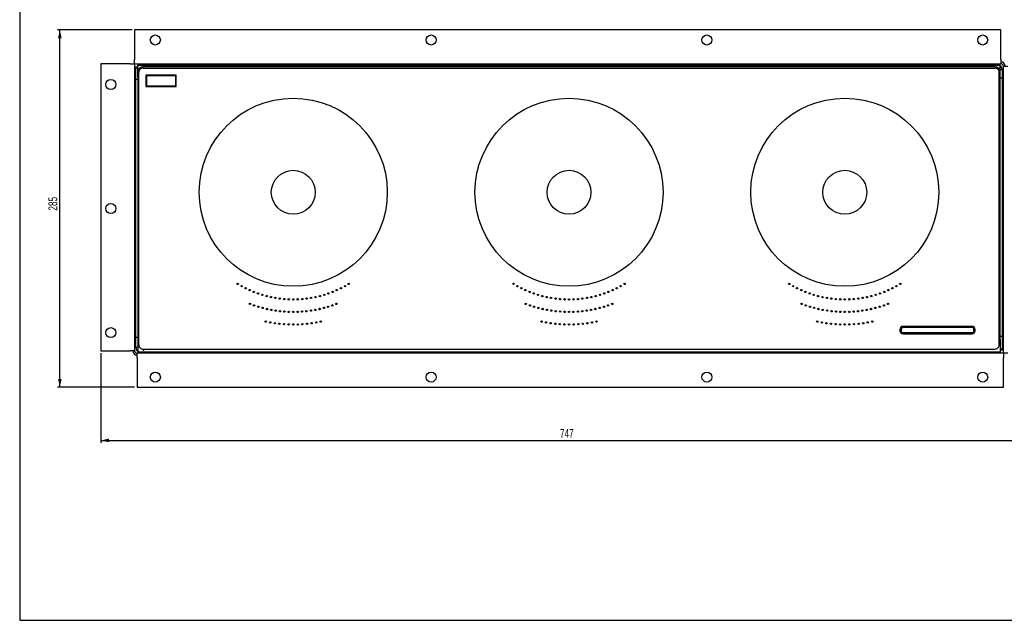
# Model space of a CAD drawing. Extents: x 10 to 1190, y 10 to 830.
# Tile 1 of 3: x 10 to 795, y 10 to 489. Entities that reach past the tile are written whole.
import ezdxf
from ezdxf.enums import TextEntityAlignment as Align

# ---------------------------------------------------------------- set-up
doc = ezdxf.new("R2010")
doc.units = 0
doc.header["$LTSCALE"] = 2
doc.header["$PDSIZE"] = -1
doc.linetypes.add('CENTERX2', pattern=[20.32, 12.7, -2.54, 2.54, -2.54])
doc.layers.get('0').update_dxf_attribs({"linetype": 'CONTINUOUS'})
doc.layers.add('LAYER1', color=2, linetype='CONTINUOUS')
doc.layers.add('LAYER2', color=3, linetype='CENTERX2')
doc.dimstyles.new('SLDDIMSTYLE0', dxfattribs={"dimtxt": 7, "dimasz": 6.604, "dimexe": 0, "dimexo": 0.0625, "dimgap": 1.75, "dimtad": 1, "dimlfac": 0.666667, "dimrnd": 1e-09, "dimzin": 12, "dimsah": 1, "dimcen": 0.09, "dimazin": 3, "dimtfac": 1, "dimtofl": 0, "dimtmove": 0, "dimatfit": 3})

# ---------------------------------------------------------------- blocks, each defined once
blk = doc.blocks.new('_D')
at = {"layer": 'LAYER2', "color": 3, "linetype": 'CONTINUOUS'}
for p, q in [((74.3, 223.05), (74.3, 151.52)), ((821.3, 221.05), (821.3, 151.52)), ((74.3, 153.52), (821.3, 153.52))]:
    blk.add_line(p, q, dxfattribs=at)
for points in [[(74.3, 153.52), (80.91, 152.08), (80.91, 154.96)], [(821.3, 153.52), (814.7, 154.96), (814.7, 152.08)]]:
    blk.add_solid(points, dxfattribs=at)
at = {"layer": 'LAYER2', "color": 3, "linetype": 'CONTINUOUS', "width": 0.7}
blk.add_text('747', height=7, dxfattribs=at).set_placement((440.58, 153.52, -42.52), align=Align.BOTTOM_LEFT)
blk = doc.blocks.new('_D_1')
at = {"layer": 'LAYER2', "color": 3, "linetype": 'CONTINUOUS'}
for p, q in [((99.3, 481.05), (39.63, 481.05)), ((41.63, 196.05), (41.63, 481.05)), ((101.3, 196.05), (39.63, 196.05))]:
    blk.add_line(p, q, dxfattribs=at)
for points in [[(41.63, 481.05), (40.19, 474.44), (43.07, 474.44)], [(41.63, 196.05), (43.07, 202.65), (40.19, 202.65)]]:
    blk.add_solid(points, dxfattribs=at)
at = {"layer": 'LAYER2', "color": 3, "linetype": 'CONTINUOUS', "width": 0.7}
blk.add_text('285', height=7, rotation=90, dxfattribs=at).set_placement((41.63, 336.89, -42.52), align=Align.BOTTOM_LEFT)

msp = doc.modelspace()

# ---------------------------------------------------------------- linework, layer by layer
at = {"color": 7, "linetype": 'CONTINUOUS'}
for p, q in [((9.598, 829.997), (9.6, 9.997)), ((9.6, 9.997), (1189.6, 10))]:
    msp.add_line(p, q, dxfattribs=at)
at = {"color": 179, "linetype": 'CONTINUOUS'}
msp.add_point((108.34, 225.548), dxfattribs=at)
at = {"layer": 'LAYER1', "color": 2, "linetype": 'CONTINUOUS'}
for p, q in [((101.305, 481.048), (101.305, 457.548)), ((792.305, 481.048), (101.305, 481.048)), ((792.305, 457.548), (792.305, 481.048)), ((101.305, 454.048), (101.305, 457.548)), ((792.305, 457.548), (792.305, 454.048)), ((97.805, 454.048), (74.305, 454.048)), ((74.305, 454.048), (74.305, 225.048)), ((97.805, 454.048), (101.305, 454.048)), ((101.305, 454.048), (792.305, 454.048)), ((101.305, 454.048), (101.305, 225.048)), ((102.305, 441.548), (102.305, 451.548)), ((102.305, 451.548), (103.805, 451.548)), ((103.805, 443.048), (103.805, 453.048)), ((103.805, 453.048), (791.805, 453.048)), ((787.805, 451.548), (107.805, 451.548)), ((108.048, 450.658), (787.562, 450.658)), ((333.805, 454.048), (333.805, 453.048)), ((341.805, 453.048), (341.805, 454.048)), ((553.805, 454.048), (553.805, 453.048)), ((561.805, 453.048), (561.805, 454.048)), ((791.805, 443.048), (791.805, 453.048)), ((791.805, 449.548), (793.305, 449.548)), ((793.305, 449.548), (793.305, 442.798)), ((794.305, 223.048), (794.305, 452.048)), ((794.305, 452.048), (797.805, 452.048)), ((102.305, 235.548), (102.305, 441.548)), ((103.805, 441.548), (102.305, 441.548)), ((103.805, 447.548), (103.805, 234.048)), ((104.695, 229.791), (104.695, 447.305)), ((134.555, 445.048), (110.305, 445.048)), ((110.305, 445.048), (110.305, 436.048)), ((134.055, 444.548), (110.805, 444.548)), ((110.805, 444.548), (110.805, 436.548)), ((134.055, 436.548), (134.055, 444.548)), ((134.555, 436.048), (134.555, 445.048)), ((790.915, 229.791), (790.915, 447.305)), ((791.805, 234.048), (791.805, 447.548)), ((791.805, 442.798), (793.305, 442.798)), ((793.305, 442.798), (793.305, 236.798)), ((110.305, 436.048), (134.555, 436.048)), ((110.805, 436.548), (134.055, 436.548)), ((102.305, 412.048), (101.305, 412.048)), ((794.305, 412.048), (793.305, 412.048)), ((101.305, 404.048), (102.305, 404.048)), ((793.305, 404.048), (794.305, 404.048)), ((102.305, 273.048), (101.305, 273.048)), ((794.305, 273.048), (793.305, 273.048)), ((101.305, 265.048), (102.305, 265.048)), ((793.305, 265.048), (794.305, 265.048)), ((769.305, 244.548), (714.305, 244.548)), ((769.305, 243.548), (714.305, 243.548)), ((711.805, 242.048), (711.805, 241.048)), ((712.805, 242.048), (712.805, 241.048)), ((714.305, 239.548), (769.305, 239.548)), ((714.305, 238.548), (769.305, 238.548)), ((770.805, 241.048), (770.805, 242.048)), ((771.805, 241.048), (771.805, 242.048)), ((791.805, 236.798), (793.305, 236.798)), ((793.305, 236.798), (793.305, 225.548)), ((102.305, 227.548), (102.305, 235.548)), ((103.805, 235.548), (102.305, 235.548)), ((103.813, 234.048), (103.805, 234.048)), ((103.805, 234.048), (103.805, 224.048)), ((791.805, 234.048), (791.797, 234.048)), ((791.805, 234.048), (791.805, 224.048)), ((74.305, 225.048), (97.805, 225.048)), ((101.305, 225.048), (97.805, 225.048)), ((103.805, 227.548), (102.305, 227.548)), ((103.305, 219.548), (103.305, 223.048)), ((794.305, 223.048), (103.305, 223.048)), ((791.805, 224.048), (103.805, 224.048)), ((108.048, 226.438), (787.562, 226.438)), ((333.805, 224.048), (333.805, 223.048)), ((341.805, 223.048), (341.805, 224.048)), ((553.805, 224.048), (553.805, 223.048)), ((561.805, 223.048), (561.805, 224.048)), ((793.305, 225.548), (791.805, 225.548)), ((797.805, 223.048), (794.305, 223.048)), ((794.305, 223.048), (794.305, 219.548)), ((103.305, 219.548), (103.305, 196.048)), ((794.305, 196.048), (794.305, 219.548)), ((103.305, 196.048), (794.305, 196.048))]:
    msp.add_line(p, q, dxfattribs=at)
for centre, radius in [((117.805, 473.048), 4), ((337.805, 473.048), 4), ((557.805, 473.048), 4), ((777.805, 473.048), 4), ((82.305, 437.548), 4), ((227.805, 351.548), 75), ((447.805, 351.548), 75), ((667.805, 351.548), 75), ((227.805, 351.548), 17.5), ((447.805, 351.548), 17.5), ((667.805, 351.548), 17.5), ((82.305, 338.548), 4), ((183.514, 278.414), 0.55), ((186.615, 276.624), 0.55), ((189.789, 274.965), 0.55), ((265.821, 274.965), 0.55), ((268.995, 276.624), 0.55), ((272.096, 278.414), 0.55), ((403.514, 278.414), 0.55), ((406.615, 276.624), 0.55), ((409.789, 274.965), 0.55), ((485.821, 274.965), 0.55), ((488.995, 276.624), 0.55), ((492.096, 278.414), 0.55), ((623.514, 278.414), 0.55), ((626.615, 276.624), 0.55), ((629.789, 274.965), 0.55), ((705.821, 274.965), 0.55), ((708.995, 276.624), 0.55), ((712.096, 278.414), 0.55), ((193.029, 273.44), 0.55), ((196.33, 272.052), 0.55), ((199.687, 270.804), 0.55), ((203.093, 269.697), 0.55), ((206.542, 268.734), 0.55), ((210.028, 267.916), 0.55), ((213.546, 267.245), 0.55), ((217.089, 266.722), 0.55), ((238.521, 266.722), 0.55), ((242.064, 267.245), 0.55), ((245.581, 267.916), 0.55), ((249.068, 268.734), 0.55), ((252.517, 269.697), 0.55), ((255.923, 270.804), 0.55), ((259.28, 272.052), 0.55), ((262.581, 273.44), 0.55), ((413.029, 273.44), 0.55), ((416.33, 272.052), 0.55), ((419.687, 270.804), 0.55), ((423.093, 269.697), 0.55), ((426.542, 268.734), 0.55), ((430.028, 267.916), 0.55), ((433.546, 267.245), 0.55), ((437.089, 266.722), 0.55), ((458.521, 266.722), 0.55), ((462.064, 267.245), 0.55), ((465.581, 267.916), 0.55), ((469.068, 268.734), 0.55), ((472.517, 269.697), 0.55), ((475.923, 270.804), 0.55), ((479.28, 272.052), 0.55), ((482.581, 273.44), 0.55), ((633.029, 273.44), 0.55), ((636.33, 272.052), 0.55), ((639.687, 270.804), 0.55), ((643.093, 269.697), 0.55), ((646.542, 268.734), 0.55), ((650.028, 267.916), 0.55), ((653.546, 267.245), 0.55), ((657.089, 266.722), 0.55), ((678.521, 266.722), 0.55), ((682.064, 267.245), 0.55), ((685.581, 267.916), 0.55), ((689.068, 268.734), 0.55), ((692.517, 269.697), 0.55), ((695.923, 270.804), 0.55), ((699.28, 272.052), 0.55), ((702.581, 273.44), 0.55), ((193.306, 262.497), 0.55), ((196.62, 261.283), 0.55), ((199.977, 260.192), 0.55), ((203.372, 259.226), 0.55), ((220.65, 266.348), 0.55), ((224.225, 266.123), 0.55), ((227.805, 266.048), 0.55), ((231.385, 266.123), 0.55), ((234.959, 266.348), 0.55), ((252.238, 259.226), 0.55), ((255.633, 260.192), 0.55), ((258.989, 261.283), 0.55), ((262.303, 262.497), 0.55), ((413.306, 262.497), 0.55), ((416.62, 261.283), 0.55), ((419.977, 260.192), 0.55), ((423.372, 259.226), 0.55), ((440.65, 266.348), 0.55), ((444.225, 266.123), 0.55), ((447.805, 266.048), 0.55), ((451.385, 266.123), 0.55), ((454.959, 266.348), 0.55), ((472.238, 259.226), 0.55), ((475.633, 260.192), 0.55), ((478.989, 261.283), 0.55), ((482.303, 262.497), 0.55), ((633.306, 262.497), 0.55), ((636.62, 261.283), 0.55), ((639.977, 260.192), 0.55), ((643.372, 259.226), 0.55), ((660.65, 266.348), 0.55), ((664.225, 266.123), 0.55), ((667.805, 266.048), 0.55), ((671.385, 266.123), 0.55), ((674.959, 266.348), 0.55), ((692.238, 259.226), 0.55), ((695.633, 260.192), 0.55), ((698.989, 261.283), 0.55), ((702.303, 262.497), 0.55), ((206.8, 258.387), 0.55), ((210.257, 257.674), 0.55), ((213.738, 257.09), 0.55), ((217.238, 256.634), 0.55), ((220.752, 256.309), 0.55), ((224.276, 256.113), 0.55), ((227.805, 256.048), 0.55), ((231.334, 256.113), 0.55), ((234.858, 256.309), 0.55), ((238.372, 256.634), 0.55), ((241.872, 257.09), 0.55), ((245.353, 257.674), 0.55), ((248.81, 258.387), 0.55), ((426.8, 258.387), 0.55), ((430.257, 257.674), 0.55), ((433.738, 257.09), 0.55), ((437.238, 256.634), 0.55), ((440.752, 256.309), 0.55), ((444.276, 256.113), 0.55), ((447.805, 256.048), 0.55), ((451.334, 256.113), 0.55), ((454.858, 256.309), 0.55), ((458.372, 256.634), 0.55), ((461.872, 257.09), 0.55), ((465.353, 257.674), 0.55), ((468.81, 258.387), 0.55), ((646.8, 258.387), 0.55), ((650.257, 257.674), 0.55), ((653.738, 257.09), 0.55), ((657.238, 256.634), 0.55), ((660.752, 256.309), 0.55), ((664.276, 256.113), 0.55), ((667.805, 256.048), 0.55), ((671.334, 256.113), 0.55), ((674.858, 256.309), 0.55), ((678.372, 256.634), 0.55), ((681.872, 257.09), 0.55), ((685.353, 257.674), 0.55), ((688.81, 258.387), 0.55), ((82.305, 239.548), 4), ((205.87, 248.353), 0.55), ((209.485, 247.651), 0.55), ((213.122, 247.075), 0.55), ((216.777, 246.626), 0.55), ((220.446, 246.305), 0.55), ((224.123, 246.112), 0.55), ((227.805, 246.048), 0.55), ((231.487, 246.112), 0.55), ((235.164, 246.305), 0.55), ((238.833, 246.626), 0.55), ((242.488, 247.075), 0.55), ((246.125, 247.651), 0.55), ((249.74, 248.353), 0.55), ((425.87, 248.353), 0.55), ((429.485, 247.651), 0.55), ((433.122, 247.075), 0.55), ((436.777, 246.626), 0.55), ((440.446, 246.305), 0.55), ((444.123, 246.112), 0.55), ((447.805, 246.048), 0.55), ((451.487, 246.112), 0.55), ((455.164, 246.305), 0.55), ((458.833, 246.626), 0.55), ((462.488, 247.075), 0.55), ((466.125, 247.651), 0.55), ((469.74, 248.353), 0.55), ((645.87, 248.353), 0.55), ((649.485, 247.651), 0.55), ((653.122, 247.075), 0.55), ((656.777, 246.626), 0.55), ((660.446, 246.305), 0.55), ((664.123, 246.112), 0.55), ((667.805, 246.048), 0.55), ((671.487, 246.112), 0.55), ((675.164, 246.305), 0.55), ((678.833, 246.626), 0.55), ((682.488, 247.075), 0.55), ((686.125, 247.651), 0.55), ((689.74, 248.353), 0.55), ((117.805, 204.048), 4), ((337.805, 204.048), 4), ((557.805, 204.048), 4), ((777.805, 204.048), 4)]:
    msp.add_circle(centre, radius, dxfattribs=at)
for centre, radius, start, end in [((104.282, 452.461), 2.178, 204.789196, 257.34954), ((107.805, 447.548), 4, 89.821582, 180.578118), ((108.016, 447.337), 3.321, 89.446533, 180.553467), ((787.594, 447.337), 3.321, 359.446533, 90.553467), ((787.805, 447.548), 4, 359.821582, 90.578118), ((789.805, 449.548), 3.5, 0, 55.150095), ((791.758, 729.218), 279.675, 270.009636, 270.316936), ((792.305, 452.048), 3.5, 0, 90), ((792.305, 452.048), 2, 0, 90), ((714.305, 242.048), 2.5, 90, 180), ((714.305, 242.048), 1.5, 90, 180), ((769.305, 242.048), 2.5, 0, 90), ((769.305, 242.048), 1.5, 0, 90), ((714.305, 241.048), 2.5, 180, 270), ((714.305, 241.048), 1.5, 180, 270), ((769.305, 241.048), 2.5, 270, 0), ((769.305, 241.048), 1.5, 270, 0), ((108.016, 229.759), 3.321, 179.446533, 270.553467), ((787.594, 229.759), 3.321, 269.446533, 0.553467), ((103.305, 225.048), 3.5, 180, 270), ((103.305, 225.048), 2, 180, 270), ((103.852, -52.122), 279.675, 90.009636, 90.316936), ((105.805, 227.548), 3.5, 180, 235.150095), ((791.328, 224.635), 2.178, 24.789196, 77.34954)]:
    msp.add_arc(centre, radius, start, end, dxfattribs=at)

# ---------------------------------------------------------------- dimensions: what is measured, and where the dimension line sits
at = {"layer": 'LAYER2', "color": 3, "linetype": 'CONTINUOUS'}
dim = msp.add_linear_dim(base=(41.635, 481.048), p1=(103.305, 196.048), p2=(101.305, 481.048), angle=90, dimstyle='SLDDIMSTYLE0', dxfattribs=at)
dim.commit()
dim.dimension.update_dxf_attribs({"geometry": '_D_1', "text_midpoint": (41.635, 344.645), "dimtype": 160})
dim = msp.add_linear_dim(base=(821.305, 153.525), p1=(74.305, 225.048), p2=(821.305, 223.048), dimstyle='SLDDIMSTYLE0', dxfattribs=at)
dim.commit()
dim.dimension.update_dxf_attribs({"geometry": '_D', "text_midpoint": (448.34, 153.525), "dimtype": 160})

doc.saveas('drawing.dxf')
